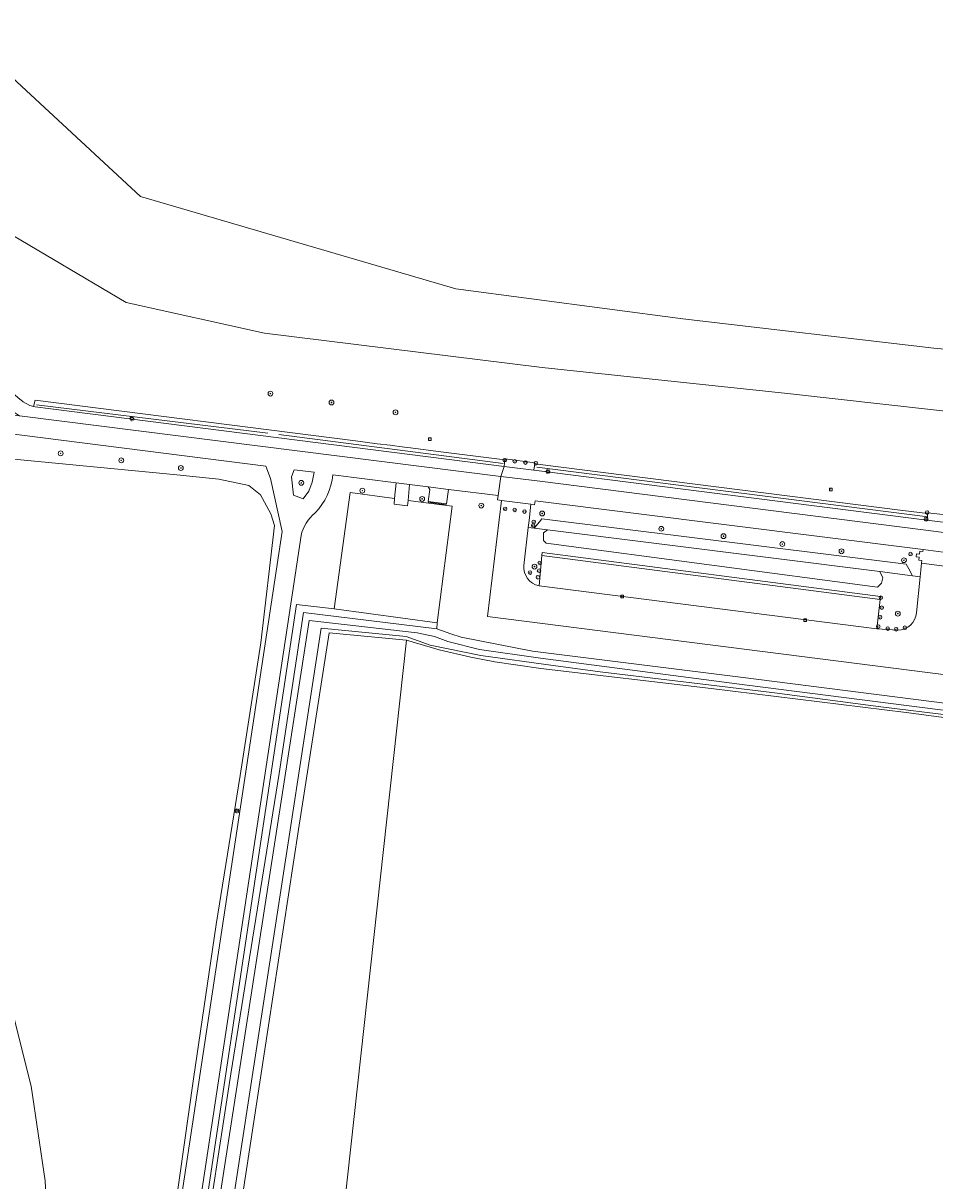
# Model space of a CAD drawing. Header units: metres. Extents: x 168032 to 180145, y 382923 to 399665.
# Tile 127 of 256: x 178087 to 178238, y 387028 to 387220. Entities that reach past the tile are written whole.
import ezdxf
from ezdxf.enums import TextEntityAlignment as Align

# ---------------------------------------------------------------- set-up
doc = ezdxf.new("R2010")
doc.units = ezdxf.units.M
doc.layers.get('0').update_dxf_attribs({"color": 8, "lineweight": 18})
for name, color, linetype, lineweight in [('B-WE-GR-BEPLANTING_CULTUUR_BODEMBEDEKKER-GV', 8, 'Continuous', 18), ('B-WE-GR-BEPLANTING_CULTUUR_BOSPLANTSOEN-GV', 8, 'Continuous', 18), ('B-WE-GR-BEPLANTING_CULTUUR_HEESTERS-GV', 8, 'Continuous', 18), ('B-WE-GR-BOOM-S', 8, 'Continuous', 18), ('B-WE-GR-BOS_LOOF-GV', 8, 'Continuous', 18), ('B-WE-GR-GRAS-GV', 8, 'Continuous', 18), ('B-WE-GR-GROENVOORZIENING-GV', 8, 'Continuous', 18), ('B-WE-GR-HAAG-G', 8, 'GR-HAAG1', 18), ('B-WE-IE-TERREINAFSCHEIDING_KUNSTMATIG_HEKWERK-G', 8, 'IE-TERREINAFSCHEIDING-KUNSTMATIG', 18), ('B-WE-KL-ET_LS_OV_LICHTMAST-S', 8, 'Continuous', 18), ('B-WE-OG-TERREIN_CULTUURSCHEIDING-GV', 8, 'Continuous', 18), ('B-WE-OG-TERREIN_ONBEGROEID-GV', 8, 'Continuous', 18), ('B-WE-OG-WATER_GREPPEL-GV', 8, 'Continuous', 18), ('B-WE-OG-WATER_MEER-GV', 8, 'Continuous', 18), ('B-WE-OG-WATER_SLOOT-GV', 8, 'Continuous', 18), ('B-WE-RI-GWA_KOLK-S', 8, 'Continuous', 18), ('B-WE-RI-GWA_RIOOLPUT-S', 8, 'Continuous', 18), ('B-WE-VH-VERHARDING_ASFALT-GV', 8, 'Continuous', 18), ('B-WE-VH-VERHARDING_GRASBETONSTEEN-GV', 8, 'Continuous', 18), ('B-WE-VH-VERHARDING_TEGEL-GV', 8, 'Continuous', 18), ('B-WE-VW-AFSLUITPAAL-S', 8, 'Continuous', 18)]:
    doc.layers.add(name, color=color, linetype=linetype, lineweight=lineweight)
doc.styles.add('NLCS-ISO', font='NLCS-ISO.ttf')
doc.linetypes.add('GR-HAAG1', pattern='A,6,[176,NLCS.SHX,S=0.125,R=0,X=0,Y=0],-2', length=8)
doc.linetypes.add('IE-TERREINAFSCHEIDING-KUNSTMATIG', pattern='A,4,[82,NLCS.SHX,S=0.75,R=90,X=0,Y=0],4,-2', length=10)

# ---------------------------------------------------------------- blocks, each defined once
blk = doc.blocks.new('SKL-ET_OV_LICHTMAST-SO')
at = {"color": 0, "linetype": 'ByBlock', "lineweight": 18}
for points in [[(-1.25, 0), (-2, 0)], [(-1.41, 1.41), (-0.88, 0.88)], [(0, 2), (0, 1.25)], [(0.88, 0.88), (1.41, 1.41)], [(2, 0), (1.25, 0)], [(-1.41, -1.41), (-0.88, -0.88)], [(0, -1.25), (0, -2)], [(0.88, -0.88), (1.41, -1.41)]]:
    blk.add_lwpolyline(points, dxfattribs=at)
blk.add_circle((0, 0), 1, dxfattribs=at)
blk = doc.blocks.new('SVW-AFSLUITPAAL-SO')
at = {"lineweight": 18}
blk.add_circle((0, 0), 1.5, dxfattribs=at)
at = {"lineweight": 18, "style": 'NLCS-ISO'}
blk.add_text('af', height=1.8, dxfattribs=at).set_placement((0, 0), align=Align.MIDDLE_CENTER)
blk = doc.blocks.new('SRI-PUT_INSPECTIEPUT_RIOOLPUT-SO')
at = {"color": 0, "linetype": 'ByBlock', "lineweight": 18}
blk.add_lwpolyline([(-1.12, -1.12), (1.12, -1.12), (1.12, 1.12), (-1.12, 1.12)], close=True, dxfattribs=at)
at = {"color": 0, "linetype": 'ByBlock', "lineweight": 18, "style": 'NLCS-ISO'}
blk.add_text('r', height=1.5, dxfattribs=at).set_placement((0, 0.28), align=Align.MIDDLE_CENTER)
blk = doc.blocks.new('SRI-KOLK-SO')
at = {"color": 0, "linetype": 'ByBlock', "lineweight": 18}
blk.add_lwpolyline([(-1.125, -1.125), (1.125, -1.125), (1.125, 1.125), (-1.125, 1.125)], close=True, dxfattribs=at)
at = {"color": 0, "linetype": 'ByBlock', "lineweight": 18, "style": 'NLCS-ISO'}
blk.add_text('k', height=1.5, dxfattribs=at).set_placement((0, 0), align=Align.MIDDLE_CENTER)
blk = doc.blocks.new('SGR-BOOM_01-SO')
at = {"linetype": 'ByBlock', "lineweight": 18}
h = blk.add_hatch(color=0, dxfattribs=at)
h.dxf.hatch_style = 1
edge = h.paths.add_edge_path()
edge.add_arc((0, 0), 0.25, 0, 360)
at = {"color": 0, "linetype": 'ByBlock', "lineweight": 18}
for radius in [2, 0.25]:
    blk.add_circle((0, 0), radius, dxfattribs=at)

msp = doc.modelspace()

# ---------------------------------------------------------------- linework, layer by layer
at = {"layer": 'B-WE-GR-BEPLANTING_CULTUUR_BODEMBEDEKKER-GV', "flags": 128}
for points in [[(178235.836, 387128.567), (178234.565, 387128.726), (178229.16, 387129.404), (178229.616, 387128.372), (178229.418, 387127.495), (178228.741, 387126.816), (178173.828, 387134.146), (178173.388, 387134.584), (178173.426, 387135.86), (178174.086, 387136.315), (178171.849, 387136.596), (178170.865, 387136.719), (178170.127, 387130.439)], [(178172.659, 387127.063), (178173.117, 387132.087), (178173.181, 387132.583), (178229.238, 387125.283), (178229.174, 387124.787), (178228.665, 387119.92), (178232.103, 387119.721)], [(178235.24, 387122.588), (178235.836, 387128.567)]]:
    msp.add_lwpolyline(points, dxfattribs=at)
msp.add_lwpolyline([(178173.117, 387132.087), (178229.174, 387124.787), (178229.238, 387125.283), (178173.181, 387132.583)], close=True, dxfattribs=at)
at = {"layer": 'B-WE-GR-BEPLANTING_CULTUUR_BODEMBEDEKKER-GV'}
for points in [[(178170.127, 387130.439, 0.3818131), (178172.659, 387127.063)], [(178232.103, 387119.721, 0.3823899), (178235.24, 387122.588)]]:
    msp.add_lwpolyline(points, format="xyb", dxfattribs=at)
at = {"layer": 'B-WE-GR-BEPLANTING_CULTUUR_BOSPLANTSOEN-GV', "flags": 128}
for points in [[(178155.722, 387119.927), (178155.781, 387120.897), (178138.715, 387123.219), (178132.477, 387123.949), (178104.756, 386939.771), (178105.355, 386939.458), (178109.464, 386966.701), (178116.562, 387013.505), (178121.602, 387046.183), (178129.588, 387095.942), (178133.606, 387122.62)], [(178109.398, 386938.029), (178109.541, 386937.974), (178113.851, 386936.533), (178120.081, 386934.538), (178123.744, 386933.367), (178130.265, 386932.331), (178126.784, 386940.147), (178125.091, 386946.716), (178126.784, 386953.826), (178131.798, 386967.956), (178136.136, 387002.998), (178139.295, 387014.493), (178150.674, 387118.032), (178137.888, 387119.277), (178132.793, 387086.652), (178127.844, 387054.193), (178121.053, 387009.697), (178116.237, 386978.746), (178111.48, 386948.795)]]:
    msp.add_lwpolyline(points, close=True, dxfattribs=at)
at = {"layer": 'B-WE-GR-BEPLANTING_CULTUUR_HEESTERS-GV', "flags": 128}
for points in [[(178088.889, 387156.763), (178089.134, 387156.695), (178166.877, 387146.836), (178167.018, 387147.926), (178156.837, 387149.217), (178150.93, 387149.966), (178150.355, 387150.039), (178147.976, 387150.341), (178145.833, 387150.613), (178142.245, 387151.068), (178089.146, 387157.801)], [(178171.944, 387147.301), (178171.81, 387146.211), (178236.919, 387137.954), (178237.043, 387138.764), (178237.085, 387139.041), (178232.976, 387139.562)]]:
    msp.add_lwpolyline(points, close=True, dxfattribs=at)
at = {"layer": 'B-WE-GR-BOS_LOOF-GV', "flags": 128}
for points in [[(178112.279, 387023.497), (178115.41, 387045.333), (178119.142, 387070.936), (178123.148, 387095.625), (178126.572, 387117.631), (178128.835, 387137.074), (178128.228, 387138.986), (178126.504, 387142.156), (178124.545, 387143.688), (178119.576, 387144.709), (178112.609, 387145.476), (178085.596, 387148.049)], [(178083.286, 387064.612), (178088.506, 387044.128), (178090.827, 387028.462), (178091.47, 387014.2)]]:
    msp.add_lwpolyline(points, dxfattribs=at)
at = {"layer": 'B-WE-GR-GRAS-GV', "flags": 128}
msp.add_lwpolyline([(178267.253, 387101.592), (178233.49, 387106.042), (178201.202, 387110.037), (178172.95, 387113.339), (178165.359, 387114.486), (178161.364, 387115.245), (178156.128, 387116.447), (178150.674, 387118.032), (178139.295, 387014.493)], dxfattribs=at)
at = {"layer": 'B-WE-GR-GROENVOORZIENING-GV', "flags": 128}
for points in [[(178253.831, 387154.459), (178213.864, 387158.918), (178173.18, 387163.221), (178127.177, 387168.935), (178104.249, 387173.992), (178084.076, 387185.923), (178067.466, 387205.213), (178045.504, 387238.437)], [(178087.17, 387157.546), (178088.283, 387156.93), (178088.889, 387156.763), (178089.146, 387157.801), (178142.245, 387151.068), (178145.833, 387150.613), (178147.976, 387150.341), (178150.355, 387150.039), (178150.93, 387149.966), (178156.837, 387149.217), (178167.018, 387147.926), (178167.038, 387148.078), (178171.963, 387147.459), (178171.944, 387147.301), (178232.976, 387139.562), (178237.085, 387139.041), (178237.106, 387139.179), (178242.04, 387138.589)]]:
    msp.add_lwpolyline(points, dxfattribs=at)
at = {"layer": 'B-WE-GR-GROENVOORZIENING-GV'}
msp.add_lwpolyline([(178075.005, 387170.725, 0.0804111), (178087.17, 387157.546)], format="xyb", dxfattribs=at)
at = {"layer": 'B-WE-GR-GROENVOORZIENING-GV', "flags": 128}
msp.add_lwpolyline([(178150.945, 387141.219), (178150.837, 387140.314), (178148.637, 387140.609), (178148.724, 387141.508), (178141.343, 387142.53), (178138.715, 387123.219), (178155.781, 387120.897), (178158.238, 387140.247)], close=True, dxfattribs=at)
at = {"layer": 'B-WE-GR-HAAG-G', "flags": 128}
for points in [[(178089.366, 387157.054), (178127.716, 387152.367)], [(178129.536, 387152.122), (178166.729, 387147.356)], [(178172.278, 387146.718), (178237.073, 387138.515)]]:
    msp.add_lwpolyline(points, dxfattribs=at)
at = {"layer": 'B-WE-IE-TERREINAFSCHEIDING_KUNSTMATIG_HEKWERK-G', "flags": 128}
msp.add_lwpolyline([(178157.307, 387140.506), (178154.262, 387140.904)], dxfattribs=at)
at = {"layer": 'B-WE-OG-TERREIN_CULTUURSCHEIDING-GV', "flags": 128}
for points in [[(178104.203, 386964.884), (178130.078, 387136.082), (178128.161, 387144.871), (178127.362, 387146.882), (178079.941, 387152.888), (178079.74, 387152.919), (178078.656, 387153.084), (178064.527, 387155.244), (178053.041, 387157.69)], [(178085.596, 387148.049), (178112.609, 387145.476), (178119.576, 387144.709), (178124.545, 387143.688), (178126.504, 387142.156), (178128.228, 387138.986), (178128.835, 387137.074), (178126.572, 387117.631), (178123.148, 387095.625), (178119.142, 387070.936), (178115.41, 387045.333), (178112.279, 387023.497)], [(178141.343, 387142.53), (178148.724, 387141.508), (178148.98, 387144.143), (178138.49, 387145.472)], [(178097.58, 386947.812), (178093.251, 386945.714), (178093.455, 386945.601), (178094.282, 386945.143), (178095.155, 386944.834), (178098.02, 386943.349), (178101.555, 386941.324), (178103.722, 386940.164), (178104.756, 386939.771), (178132.477, 387123.949), (178138.715, 387123.219), (178141.343, 387142.53)], [(178381.184, 387094.374), (178164.118, 387121.962), (178166.446, 387141.201), (178165.794, 387141.285), (178165.891, 387142.002), (178157.67, 387143.043), (178157.332, 387140.646), (178154.284, 387141.04), (178154.582, 387143.04), (178154.311, 387143.468), (178151.178, 387143.865), (178150.945, 387141.219), (178158.238, 387140.247), (178155.781, 387120.897), (178155.722, 387119.927), (178158.02, 387119.118), (178159.734, 387118.526), (178171.575, 387116.249), (178206.027, 387111.905), (178248.998, 387106.437)], [(178133.222, 387135.397), (178131.515, 387124.057), (178107.284, 386964.164)], [(178091.47, 387014.2), (178090.827, 387028.462), (178088.506, 387044.128), (178083.286, 387064.612)]]:
    msp.add_lwpolyline(points, dxfattribs=at)
for points in [[(178135.375, 387145.867), (178132.074, 387146.285), (178131.643, 387145.101), (178131.959, 387142.058), (178133.551, 387141.499), (178134.509, 387142.762), (178135.036, 387144.217)], [(178171.992, 387141.135), (178171.897, 387140.506), (178171.319, 387140.579), (178171.001, 387137.876), (178170.865, 387136.719), (178171.849, 387136.596), (178172.713, 387137.659), (178173.133, 387138.174), (178233.534, 387130.624), (178233.939, 387129.88), (178234.565, 387128.726), (178235.836, 387128.567), (178235.942, 387129.625), (178236.058, 387130.791), (178236.104, 387131.251), (178235.594, 387131.32), (178235.665, 387131.816), (178235.16, 387131.854), (178235.23, 387132.376), (178235.731, 387132.309), (178235.799, 387132.822), (178236.296, 387132.756), (178236.331, 387133.088), (178235.884, 387133.144)], [(178173.133, 387138.174), (178172.713, 387137.659), (178171.849, 387136.596), (178174.086, 387136.315), (178229.16, 387129.404), (178234.565, 387128.726), (178233.939, 387129.88), (178233.534, 387130.624)]]:
    msp.add_lwpolyline(points, close=True, dxfattribs=at)
at = {"layer": 'B-WE-OG-TERREIN_CULTUURSCHEIDING-GV'}
for points in [[(178138.49, 387145.472, -0.1705997), (178135.539, 387139.134)], [(178135.539, 387139.134, 0.1621885), (178133.222, 387135.397)]]:
    msp.add_lwpolyline(points, format="xyb", dxfattribs=at)
at = {"layer": 'B-WE-OG-TERREIN_ONBEGROEID-GV', "flags": 128}
for points in [[(178274.88, 387164.191), (178260.862, 387164.385), (178238.086, 387166.426), (178196.518, 387171.297), (178158.866, 387176.297), (178106.631, 387191.579), (178078.503, 387217.584), (178056.829, 387248.224)], [(178045.504, 387238.437), (178067.466, 387205.213), (178084.076, 387185.923), (178104.249, 387173.992), (178127.177, 387168.935), (178173.18, 387163.221), (178213.864, 387158.918), (178253.831, 387154.459), (178274.784, 387154.34), (178288.94, 387157.896), (178286.369, 387165.192)]]:
    msp.add_lwpolyline(points, dxfattribs=at)
at = {"layer": 'B-WE-OG-WATER_GREPPEL-GV', "flags": 128}
msp.add_lwpolyline([(178174.086, 387136.315), (178173.426, 387135.86), (178173.388, 387134.584), (178173.828, 387134.146), (178228.741, 387126.816), (178229.418, 387127.495), (178229.616, 387128.372), (178229.16, 387129.404)], close=True, dxfattribs=at)
at = {"layer": 'B-WE-OG-WATER_MEER-GV', "flags": 128}
msp.add_lwpolyline([(177985.653, 387409.099), (177985.613, 387404.689), (177982.599, 387401.528), (177984.997, 387392.819), (177999.061, 387356.312), (178014.86, 387321.581), (178033.493, 387286.799), (178056.829, 387248.224), (178078.503, 387217.584), (178106.631, 387191.579), (178158.866, 387176.297), (178196.518, 387171.297), (178238.086, 387166.426), (178260.862, 387164.385), (178274.88, 387164.191)], dxfattribs=at)
at = {"layer": 'B-WE-OG-WATER_SLOOT-GV', "flags": 128}
for points in [[(178248.998, 387106.437), (178206.027, 387111.905), (178171.575, 387116.249), (178159.734, 387118.526), (178158.02, 387119.118), (178155.722, 387119.927), (178133.606, 387122.62), (178129.588, 387095.942), (178121.602, 387046.183), (178116.562, 387013.505), (178109.464, 386966.701), (178105.355, 386939.458), (178107.112, 386938.595), (178109.886, 386959.777), (178117.618, 387011.875), (178134.565, 387121.307), (178152.442, 387119.284), (178155.313, 387118.665), (178157.564, 387117.816), (178162.816, 387116.479), (178172.897, 387115.044), (178207.15, 387110.574), (178255.236, 387104.441)], [(178255.236, 387104.441), (178207.15, 387110.574), (178172.897, 387115.044), (178162.816, 387116.479), (178157.564, 387117.816), (178155.313, 387118.665), (178152.442, 387119.284), (178134.565, 387121.307), (178117.618, 387011.875), (178109.886, 386959.777), (178107.112, 386938.595), (178108.101, 386938.307), (178110.71, 386953.073), (178119.844, 387011.533), (178136.547, 387120.035), (178150.664, 387118.632), (178154.612, 387117.229), (178163.028, 387115.5), (178175.001, 387113.837), (178182.798, 387112.825), (178202.11, 387110.476), (178211.701, 387109.335), (178229.317, 387107.018), (178241.061, 387105.583)], [(178241.061, 387105.583), (178229.317, 387107.018), (178211.701, 387109.335), (178202.11, 387110.476), (178182.798, 387112.825), (178175.001, 387113.837), (178163.028, 387115.5), (178154.612, 387117.229), (178150.664, 387118.632), (178136.547, 387120.035), (178119.844, 387011.533)], [(178121.053, 387009.697), (178127.844, 387054.193), (178132.793, 387086.652), (178137.888, 387119.277), (178150.674, 387118.032), (178156.128, 387116.447), (178161.364, 387115.245), (178165.359, 387114.486), (178172.95, 387113.339), (178201.202, 387110.037), (178233.49, 387106.042), (178267.253, 387101.592)]]:
    msp.add_lwpolyline(points, dxfattribs=at)
at = {"layer": 'B-WE-VH-VERHARDING_ASFALT-GV', "flags": 128}
for points in [[(178138.49, 387145.472), (178148.98, 387144.143), (178151.178, 387143.865), (178154.311, 387143.468), (178157.67, 387143.043), (178165.891, 387142.002), (178166.316, 387145.15), (178086.572, 387155.215), (178080.088, 387156.033), (178079.74, 387152.919), (178079.941, 387152.888), (178127.362, 387146.882), (178128.161, 387144.871), (178130.078, 387136.082), (178104.203, 386964.884)], [(178242.294, 387135.554), (178236.342, 387136.311), (178172.37, 387144.44), (178166.316, 387145.15), (178165.891, 387142.002), (178165.794, 387141.285), (178166.446, 387141.201), (178171.319, 387140.579), (178171.897, 387140.506), (178171.992, 387141.135), (178235.884, 387133.144), (178236.331, 387133.088), (178241.304, 387132.397)], [(178170.127, 387130.439), (178170.865, 387136.719), (178171.001, 387137.876), (178171.319, 387140.579), (178166.446, 387141.201), (178164.118, 387121.962), (178381.184, 387094.374), (178386.13, 387093.745), (178389.073, 387093.1), (178393.427, 387091.81)], [(178107.284, 386964.164), (178131.515, 387124.057), (178133.222, 387135.397)], [(178240.207, 387121.261), (178240.916, 387128.002), (178241.019, 387128.98), (178241.139, 387130.126), (178236.058, 387130.791), (178235.942, 387129.625), (178235.836, 387128.567), (178235.24, 387122.588)], [(178232.103, 387119.721), (178228.665, 387119.92), (178172.659, 387127.063)]]:
    msp.add_lwpolyline(points, dxfattribs=at)
for points in [[(178134.509, 387142.762), (178133.551, 387141.499), (178131.959, 387142.058), (178131.643, 387145.101), (178132.074, 387146.285), (178135.375, 387145.867), (178135.036, 387144.217)], [(178173.117, 387132.087), (178172.659, 387127.063), (178228.665, 387119.92), (178229.174, 387124.787)]]:
    msp.add_lwpolyline(points, close=True, dxfattribs=at)
at = {"layer": 'B-WE-VH-VERHARDING_ASFALT-GV'}
for points in [[(178135.539, 387139.134, 0.1705997), (178138.49, 387145.472)], [(178133.222, 387135.397, -0.1621885), (178135.539, 387139.134)], [(178172.659, 387127.063, -0.3818131), (178170.127, 387130.439)], [(178235.24, 387122.588, -0.3823899), (178232.103, 387119.721)]]:
    msp.add_lwpolyline(points, format="xyb", dxfattribs=at)
at = {"layer": 'B-WE-VH-VERHARDING_GRASBETONSTEEN-GV', "flags": 128}
for points in [[(178151.178, 387143.865), (178148.98, 387144.143), (178148.724, 387141.508), (178148.637, 387140.609), (178150.837, 387140.314), (178150.945, 387141.219)], [(178157.67, 387143.043), (178154.311, 387143.468), (178154.582, 387143.04), (178154.284, 387141.04), (178157.332, 387140.646)]]:
    msp.add_lwpolyline(points, close=True, dxfattribs=at)
at = {"layer": 'B-WE-VH-VERHARDING_TEGEL-GV'}
msp.add_lwpolyline([(178087.17, 387157.546, -0.0804111), (178075.005, 387170.725)], format="xyb", dxfattribs=at)
at = {"layer": 'B-WE-VH-VERHARDING_TEGEL-GV', "flags": 128}
for points in [[(178085.393, 387155.99), (178086.572, 387155.215), (178166.316, 387145.15), (178166.877, 387146.836), (178089.134, 387156.695)], [(178089.134, 387156.695), (178088.889, 387156.763), (178088.283, 387156.93), (178087.17, 387157.546)], [(178241.863, 387137.327), (178236.919, 387137.954), (178171.81, 387146.211), (178166.877, 387146.836), (178166.316, 387145.15), (178172.37, 387144.44), (178236.342, 387136.311), (178242.294, 387135.554)]]:
    msp.add_lwpolyline(points, dxfattribs=at)
for points in [[(178167.018, 387147.926), (178166.877, 387146.836), (178171.81, 387146.211), (178171.944, 387147.301), (178171.963, 387147.459), (178167.038, 387148.078)], [(178237.085, 387139.041), (178237.043, 387138.764), (178236.919, 387137.954), (178241.863, 387137.327), (178242.016, 387138.415), (178242.04, 387138.589), (178237.106, 387139.179)], [(178241.304, 387132.397), (178236.331, 387133.088), (178236.296, 387132.756), (178235.799, 387132.822), (178235.731, 387132.309), (178235.23, 387132.376), (178235.16, 387131.854), (178235.665, 387131.816), (178235.594, 387131.32), (178236.104, 387131.251), (178236.058, 387130.791), (178241.139, 387130.126), (178241.192, 387130.628), (178242.496, 387130.477), (178242.56, 387130.919), (178242.13, 387130.972), (178242.216, 387131.49), (178241.71, 387131.544), (178241.751, 387132.05), (178241.281, 387132.09)]]:
    msp.add_lwpolyline(points, close=True, dxfattribs=at)

# ---------------------------------------------------------------- block references
at = {"layer": 'B-WE-GR-BOOM-S', "xscale": 0.2, "yscale": 0.2, "zscale": 0.2}
for p in [(178128.144, 387158.915), (178138.266, 387157.443), (178148.862, 387155.812), (178093.38, 387149.013), (178103.421, 387147.851), (178113.302, 387146.59), (178133.256, 387144.118), (178143.379, 387142.829), (178153.298, 387141.458), (178163.085, 387140.352), (178173.182, 387139.042), (178192.919, 387136.513), (178203.241, 387135.285), (178212.978, 387133.979), (178222.792, 387132.784), (178233.136, 387131.299), (178171.905, 387130.241), (178232.132, 387122.449)]:
    msp.add_blockref('SGR-BOOM_01-SO', p, dxfattribs=at)
at = {"layer": 'B-WE-KL-ET_LS_OV_LICHTMAST-S', "xscale": 0.2, "yscale": 0.2, "zscale": 0.2}
for p in [(178105.173, 387154.77), (178174.13, 387146.008), (178236.824, 387138.108), (178122.598, 387089.763)]:
    msp.add_blockref('SKL-ET_OV_LICHTMAST-SO', p, dxfattribs=at)
at = {"layer": 'B-WE-RI-GWA_KOLK-S', "xscale": 0.2, "yscale": 0.2, "zscale": 0.2}
for p in [(178186.44, 387125.31), (178216.759, 387121.361)]:
    msp.add_blockref('SRI-KOLK-SO', p, dxfattribs=at)
at = {"layer": 'B-WE-RI-GWA_RIOOLPUT-S', "xscale": 0.2, "yscale": 0.2, "zscale": 0.2}
for p in [(178154.559, 387151.346), (178221.001, 387143.024)]:
    msp.add_blockref('SRI-PUT_INSPECTIEPUT_RIOOLPUT-SO', p, dxfattribs=at)
at = {"layer": 'B-WE-VW-AFSLUITPAAL-S', "xscale": 0.2, "yscale": 0.2, "zscale": 0.2}
for p in [(178166.977, 387147.884), (178168.634, 387147.696), (178170.398, 387147.49), (178172.136, 387147.369), (178167.034, 387139.82), (178168.624, 387139.637), (178170.252, 387139.367), (178236.985, 387139.191), (178171.689, 387137.058), (178171.787, 387137.647), (178172.785, 387130.857), (178234.23, 387132.317), (178171.166, 387129.254), (178172.671, 387129.565), (178172.475, 387128.485), (178229.305, 387125.086), (178229.467, 387123.446), (178229.188, 387121.849), (178228.877, 387120.307), (178230.441, 387119.977), (178231.845, 387119.865), (178233.29, 387120.112)]:
    msp.add_blockref('SVW-AFSLUITPAAL-SO', p, dxfattribs=at)

doc.saveas('drawing.dxf')
